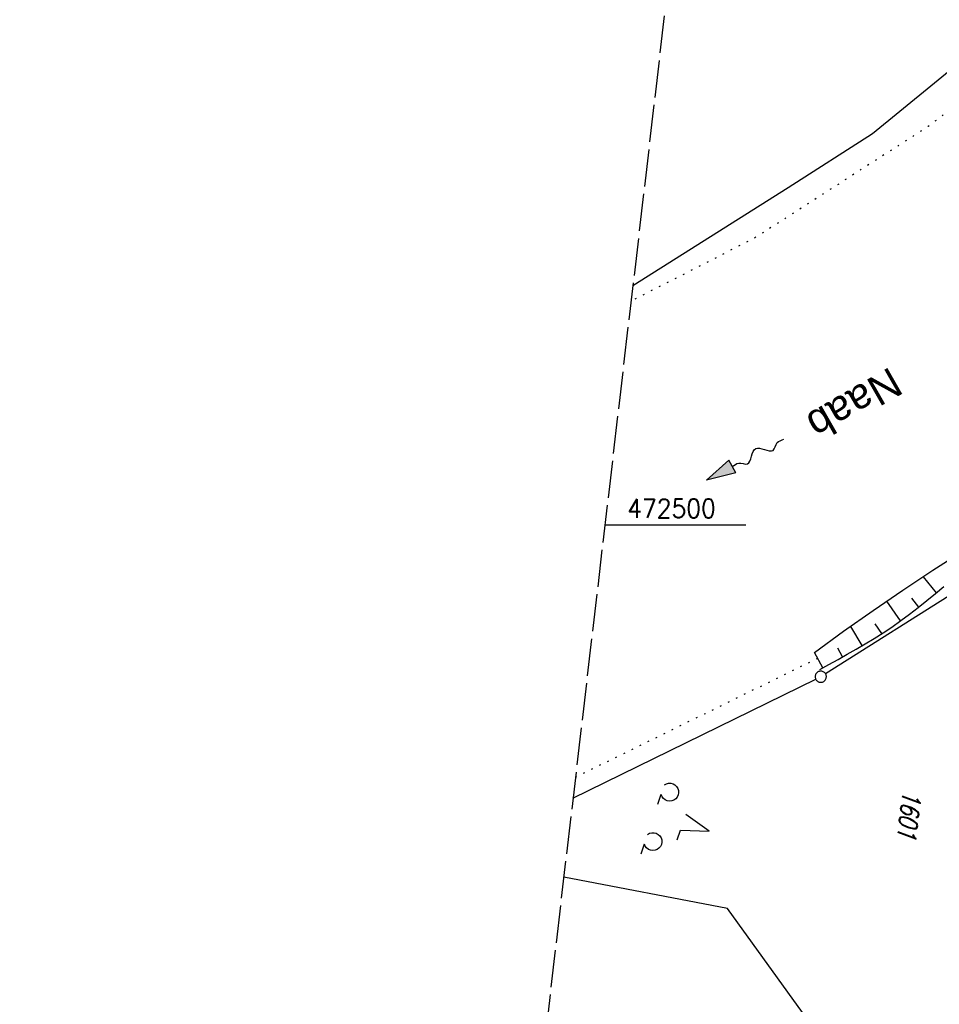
# Model space of a CAD drawing. Extents: x 510637 to 511182, y 471777 to 472747.
# Tile 23 of 42: x 510637 to 510761, y 472436 to 472568. Entities that reach past the tile are written whole.
import ezdxf

# ---------------------------------------------------------------- set-up
doc = ezdxf.new("R2010")
doc.units = 0
doc.header["$LTSCALE"] = 10
doc.header["$MEASUREMENT"] = 0
for name, pattern in [('LT00', [0]), ('LT14', [0.6, 0.5, -0.1]), ('PUNKTX2_STR', [0.6, 0.1, -0.5])]:
    doc.linetypes.add(name, pattern=pattern)
doc.layers.get('0').update_dxf_attribs({"linetype": 'LT00'})
for name, color, linetype in [('--FLIEßRICHTPFEIL', 180, 'Continuous'), ('--WASSER_GRENZE', 180, 'PUNKTX2_STR'), ('DFK_FLUR_NR', 250, 'LT00'), ('DFK_GZPKT', 250, 'LT00'), ('DFK_KATASTER', 250, 'LT00'), ('DFK_NUTZUNG', 250, 'LT00'), ('DFK_TOPO-ANL', 252, 'LT00'), ('GEWÄSSERNAME', 255, 'Continuous'), ('V94_BOESCH', 250, 'LT00'), ('V94_BOSCHUNG', 250, 'LT00'), ('V94_RASTER', 250, 'LT00')]:
    doc.layers.add(name, color=color, linetype=linetype)
doc.layers.add('-BLATT_94-RAND', color=7, linetype='LT14', plot=False)
doc.styles.add('Beschrift', font='ARIAL.TTF')
doc.styles.get("Standard").update_dxf_attribs({"font": 'romans.shx'})

# ---------------------------------------------------------------- blocks, each defined once
blk = doc.blocks.new('SYMB7010')
at = {"color": 0, "linetype": 'ByBlock'}
for points in [[(-0.031408, 0.499213), (-0.093728, 0.49134), (-0.15457, 0.475719), (-0.212975, 0.452595), (-0.268021, 0.422333), (-0.31884, 0.385411), (-0.36463, 0.342411), (-0.40467, 0.29401), (-0.438329, 0.240973), (-0.465074, 0.184136), (-0.484486, 0.124395), (-0.496256, 0.062692), (-0.5002, 0)], [(-0.5002, 0), (-0.496256, -0.062692), (-0.484486, -0.124395), (-0.465075, -0.184136), (-0.438329, -0.240973), (-0.404671, -0.29401), (-0.36463, -0.342411), (-0.31884, -0.385411), (-0.268021, -0.422333), (-0.212975, -0.452595), (-0.154571, -0.475719), (-0.093728, -0.49134), (-0.031408, -0.499213), (0.031408, -0.499213)], [(0.5002, 0), (0.496256, 0.062692), (0.484485, 0.124395), (0.465074, 0.184136), (0.438329, 0.240973), (0.40467, 0.29401), (0.36463, 0.342411), (0.31884, 0.385411), (0.268021, 0.422333), (0.212975, 0.452595), (0.15457, 0.475719), (0.093728, 0.49134), (0.031408, 0.499213), (-0.031408, 0.499213)], [(0.031408, -0.499213), (0.093728, -0.491341), (0.15457, -0.475719), (0.212975, -0.452595), (0.268021, -0.422333), (0.31884, -0.385411), (0.36463, -0.342411), (0.404671, -0.294011), (0.438329, -0.240974), (0.465075, -0.184136), (0.484486, -0.124395), (0.496256, -0.062692), (0.500201, 0)]]:
    blk.add_lwpolyline(points, dxfattribs=at)
blk = doc.blocks.new('FLIEßRICHTPFEIL')
at = {"layer": '--FLIEßRICHTPFEIL'}
blk.add_hatch(color=256, dxfattribs=at).paths.add_polyline_path([(-1.95, 0.4875), (-1.95, -0.4875), (0, 0)])
for p, q in [((-1.95, 0.4875), (-1.95, -0.4875)), ((-1.95, 0.4875), (0, 0)), ((0, 0), (-1.95, -0.4875))]:
    blk.add_line(p, q, dxfattribs=at)
at = {"layer": '--FLIEßRICHTPFEIL', "start_tangent": (-1, 0), "end_tangent": (-1, 0)}
blk.add_spline([(-1.95, 0), (-2.4375, 0), (-2.925, 0.325), (-3.4125, 0), (-3.9, -0.325), (-4.3875, 0), (-4.875, 0.325), (-5.3625, 0), (-5.85, 0)], degree=3, dxfattribs=at)
blk = doc.blocks.new('SYMB7201')
at = {"color": 0, "linetype": 'ByBlock'}
for p, q in [((0, 0.385), (-0.11, 0.015)), ((-0.255, -0.385), (-0.115, -0.385)), ((0.445, -0.385), (0.585, -0.385))]:
    blk.add_line(p, q, dxfattribs=at)
for points in [[(0.25, 0.015), (0.11, 0.015), (0, 0.385)], [(-0.393816, -0.383308), (-0.416239, -0.362945), (-0.432849, -0.337617), (-0.442589, -0.308936), (-0.444836, -0.27873), (-0.439449, -0.248923), (-0.426769, -0.221415), (-0.407606, -0.197958), (-0.38318, -0.180047), (-0.355047, -0.168823), (-0.325, -0.165), (-0.294953, -0.168823), (-0.26682, -0.180047), (-0.242394, -0.197959), (-0.223231, -0.221415), (-0.210551, -0.248923), (-0.205164, -0.27873), (-0.207411, -0.308936), (-0.21715, -0.337617), (-0.233761, -0.362945), (-0.256184, -0.383308)], [(0.306185, -0.383308), (0.283761, -0.362945), (0.267151, -0.337617), (0.257411, -0.308936), (0.255164, -0.27873), (0.260552, -0.248923), (0.273231, -0.221415), (0.292394, -0.197958), (0.31682, -0.180047), (0.344953, -0.168823), (0.375, -0.165), (0.405047, -0.168823), (0.43318, -0.180047), (0.457606, -0.197959), (0.476769, -0.221415), (0.489449, -0.248923), (0.494836, -0.27873), (0.492589, -0.308936), (0.48285, -0.337617), (0.466239, -0.362945), (0.443816, -0.383308)]]:
    blk.add_lwpolyline(points, dxfattribs=at)

msp = doc.modelspace()

# ---------------------------------------------------------------- linework, layer by layer
at = {"layer": '--WASSER_GRENZE', "ltscale": 0.2}
msp.add_line((510711.74, 472466.25), (510744.21, 472482.18), dxfattribs=at)
at = {"layer": '--WASSER_GRENZE', "ltscale": 0.2, "flags": 128}
msp.add_lwpolyline([(510877.89, 472730.93), (510864.68, 472692.62), (510857.17, 472677.59), (510849.32, 472656.26), (510841.16, 472637.27), (510827.54, 472619.11), (510810.97, 472601.88), (510793.74, 472585.67), (510774.57, 472565.22), (510759.01, 472553.42), (510735.8, 472538.49), (510719.19, 472530.02)], dxfattribs=at)
at = {"layer": '-BLATT_94-RAND'}
msp.add_lwpolyline([(510744.52, 472747.01), (510637.26, 471828.25), (511074.29, 471777.23), (511181.55, 472695.99), (510744.52, 472747.01)], dxfattribs=at)
at = {"layer": 'DFK_KATASTER'}
for p, q in [((510751.56, 472552.46), (510766.8, 472564.94)), ((510740.27, 472545.24), (510751.56, 472552.46)), ((510719.43, 472532.12), (510740.27, 472545.24)), ((510784.82, 472505.09), (510745.25, 472480.1)), ((510711.41, 472463.41), (510743.95, 472479.37))]:
    msp.add_line(p, q, dxfattribs=at)
at = {"layer": 'DFK_TOPO-ANL'}
for p, q in [((510732.1, 472448.65), (510710.18, 472452.84)), ((510744.52, 472431.46), (510732.1, 472448.65))]:
    msp.add_line(p, q, dxfattribs=at)
at = {"layer": 'V94_BOESCH'}
for points in [[(510783.63, 472508.65), (510782.68, 472507.81), (510781.69, 472507.02), (510780.65, 472506.28), (510779.58, 472505.61), (510778.47, 472504.99), (510777.32, 472504.44), (510776.15, 472503.94), (510771.97, 472501.53), (510767.83, 472499.05), (510763.72, 472496.52), (510759.65, 472493.92), (510755.62, 472491.26), (510751.63, 472488.54), (510747.68, 472485.76), (510743.77, 472482.92)], [(510744.49, 472480.67), (510745.72, 472481.34), (510746.94, 472482.02), (510748.17, 472482.71), (510749.38, 472483.4), (510750.59, 472484.11), (510751.78, 472484.84), (510752.96, 472485.59), (510754.12, 472486.36), (510755.33, 472487.21), (510756.51, 472488.08), (510757.68, 472488.98), (510758.84, 472489.9), (510759.99, 472490.83), (510761.13, 472491.77)]]:
    msp.add_lwpolyline(points, dxfattribs=at)
at = {"layer": 'V94_BOSCHUNG'}
for p, q in [((510760.13, 472490.94), (510758.38, 472493.09)), ((510755.31, 472487.2), (510753.46, 472489.8)), ((510757.76, 472489.04), (510756.83, 472490.24)), ((510750.18, 472483.87), (510748.64, 472486.44)), ((510752.78, 472485.47), (510751.92, 472486.8)), ((510747.55, 472482.36), (510746.89, 472483.53)), ((510744.91, 472480.9), (510743.8, 472482.94))]:
    msp.add_line(p, q, dxfattribs=at)
at = {"layer": 'V94_RASTER'}
msp.add_line((510734.59, 472500), (510715.68, 472500), dxfattribs=at)

# ---------------------------------------------------------------- block references
at = {"layer": '--FLIEßRICHTPFEIL', "xscale": 2.000000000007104, "yscale": 2.000000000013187, "zscale": 2, "rotation": 207.9018050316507}
msp.add_blockref('FLIEßRICHTPFEIL', (510729.31, 472506.04), dxfattribs=at)
at = {"layer": 'DFK_GZPKT', "xscale": 1.499999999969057, "yscale": 1.5, "zscale": 1.5, "rotation": 251.2881100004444}
msp.add_blockref('SYMB7010', (510744.62, 472479.7), dxfattribs=at)
at = {"layer": 'DFK_NUTZUNG', "xscale": 9.99999999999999, "yscale": 10, "zscale": 10, "rotation": 251.28826}
msp.add_blockref('SYMB7201', (510726.03, 472460.25), dxfattribs=at)

# ---------------------------------------------------------------- texts
at = {"layer": 'DFK_FLUR_NR', "oblique": 13.754, "width": 0.75}
msp.add_text('1601', height=2.5, rotation=263.3409, dxfattribs=at).set_placement((510755.61, 472464.55))
at = {"layer": 'GEWÄSSERNAME', "style": 'Beschrift'}
msp.add_text('Naab', height=4, rotation=209.8017, dxfattribs=at).set_placement((510753.94, 472521.29))
at = {"layer": 'V94_RASTER', "width": 0.924}
msp.add_text(' 472500', height=2.5, rotation=0.0005, dxfattribs=at).set_placement((510717.09, 472501))

doc.saveas('drawing.dxf')
